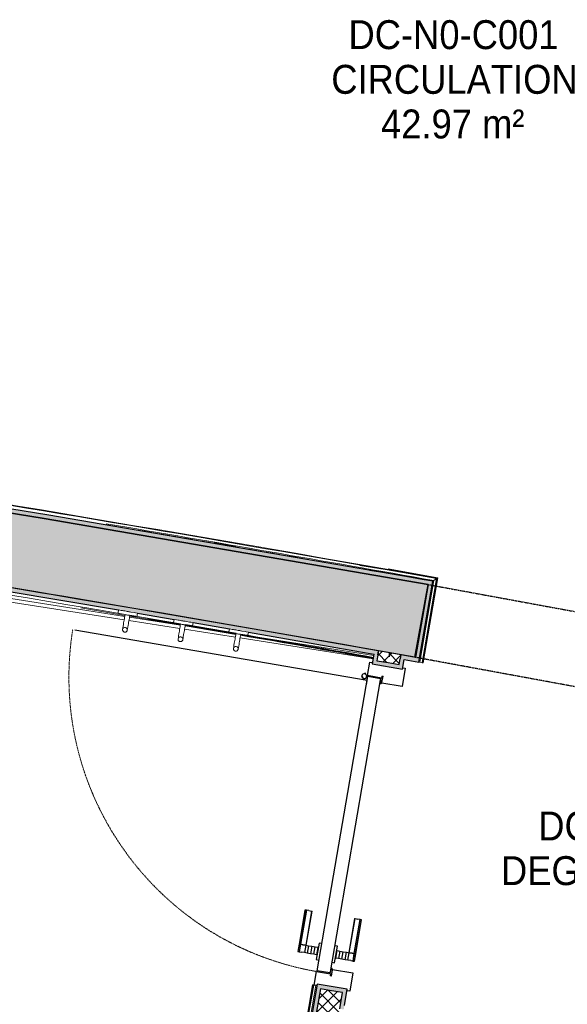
# Model space of a CAD drawing. Header units: millimetres. Extents: x -24070 to 30874, y -36590 to 4541.
# Tile 30 of 91: x -111 to 1594, y -25855 to -22792. Entities that reach past the tile are written whole.
import ezdxf

# ---------------------------------------------------------------- set-up
doc = ezdxf.new("R2010")
doc.units = ezdxf.units.MM
doc.linetypes.add('Tiret', pattern=[2.5, 1.25, -1.25])
doc.linetypes.add('Tiret_2_', pattern=[2.5, 1.25, -1.25])
for name, color, linetype, lineweight in [('A-AREA-IDEN', 7, 'Continuous', 30), ('A-DOOR', 7, 'Continuous', 25), ('A-DOOR-FRAM', 7, 'Continuous', 25), ('A-FLOR-HRAL', 7, 'Continuous', 18), ('A-WALL', 7, 'Continuous', 25), ('A-WALL-PATT', 7, 'Continuous', 25), ('BATIEMENT', 7, 'Continuous', 18), ('BATIMENT', 7, 'Continuous', 25), ('ELEMENTS DETAILS', 7, 'Continuous', 18), ('EQP SPE', 7, 'Continuous', 18), ('MOBILIER', 7, 'Continuous', 18), ('SOLS', 7, 'Continuous', 25)]:
    doc.layers.add(name, color=color, linetype=linetype, lineweight=lineweight)
doc.layers.add('A-DOOR-HDLN', color=5, linetype='Tiret', lineweight=25, true_color=0x0000ff)
doc.styles.add('Arial', font='arial.ttf', dxfattribs={"width": 0.9, "height": 90})

# ---------------------------------------------------------------- blocks, each defined once
blk = doc.blocks.new('PRT_SIMPLE_HUI_58x68x48 - PRT_BOIS_1V_930x2040x40-552383-2021_015_1111_DCE_1_50_N0 FINI_PLB_EFS')
at = {"layer": 'ELEMENTS DETAILS', "lineweight": 25}
h = blk.add_hatch(color=256, dxfattribs=at)
h.paths.add_polyline_path([(-483.8, 9.7), (-483.8, 12.8), (-496.3, 14.5), (-500.5, 14.5), (-500.3, 13.2), (-495.4, 13.1), (-485.1, 11.7), (-484.5, 10.7)])
h.paths.add_polyline_path([(-508.5, 8), (-488.5, 8), (-483.8, 9.7), (-485.1, 10.6), (-488.7, 9.3), (-505.2, 9.7), (-505.2, 10.2), (-502, 10.8), (-502, 11.5), (-508.5, 11.5), (-508.5, 8.7)])
h = blk.add_hatch(color=256, dxfattribs=at)
h.paths.add_polyline_path([(413.8, 9.7), (418.9, 8), (438.5, 8), (438.5, 11.5), (432, 11.5), (432.2, 10.2), (435.2, 10.2), (435.2, 9.3), (418.2, 9.5), (415.1, 10.6)])
h.paths.add_polyline_path([(413.8, 9.7), (415.1, 11.7), (426.1, 13.2), (430.5, 13.2), (430.5, 14.5), (425.8, 14.5), (413.8, 12.8), (413.8, 10.4)])
at = {"layer": 'A-DOOR'}
for p, q in [((417, 54.5), (417, 977.5)), ((-499.5, 54.5), (430.5, 54.5)), ((-499.5, 14.5), (-499.5, 54.5)), ((430.5, 54.5), (430.5, 14.5)), ((426, 14.5), (-495.6, 14.5))]:
    blk.add_line(p, q, dxfattribs=at)
at = {"layer": 'A-DOOR-FRAM'}
for p, q in [((-545, 56), (-502, 56)), ((-545, 47.5), (-545, 56)), ((-502, 56), (-502, 11.5)), ((432, 56), (475, 56)), ((432, 11.5), (432, 56)), ((475, 56), (475, 47.5)), ((-488.5, 8), (-487, 8)), ((-487, 8), (-487, -56)), ((417, -56), (417, 8)), ((417, 8), (418.5, 8)), ((-545, -56), (-545, -47.5)), ((-487, -56), (-545, -56)), ((475, -56), (417, -56)), ((475, -47.5), (475, -56))]:
    blk.add_line(p, q, dxfattribs=at)
at = {"layer": 'BATIMENT'}
for p, q in [((-427.1, 124), (-450.6, 124)), ((-450.6, 124), (-450.6, 123.5)), ((-450.6, 123.5), (-450.6, 119.4)), ((-427.1, 123.5), (-450.6, 123.5)), ((-319.6, 124), (-427.1, 124)), ((-427.1, 124), (-427.1, 123.5)), ((-427.1, 123.5), (-427.1, 124)), ((-427.1, 123.5), (-427.1, 119.4)), ((-319.6, 123.5), (-427.1, 123.5)), ((-427.1, 119.4), (-427.1, 123.5)), ((-319.6, 123.5), (-319.6, 124)), ((-319.6, 119.4), (-319.6, 123.5)), ((-450.6, 119.4), (-450.6, 112.3)), ((-427.1, 119.4), (-450.6, 119.4)), ((-450.6, 103), (-450.6, 112.3)), ((-450.6, 94.6), (-450.6, 103)), ((-427.1, 103), (-450.6, 103)), ((-450.6, 84.2), (-450.6, 94.6)), ((-427.1, 94.6), (-450.6, 94.6)), ((-427.1, 119.4), (-427.1, 112.3)), ((-319.6, 119.4), (-427.1, 119.4)), ((-427.1, 112.3), (-427.1, 119.4)), ((-427.1, 103), (-427.1, 112.3)), ((-427.1, 112.3), (-427.1, 103)), ((-427.1, 101.8), (-427.1, 103)), ((-319.6, 103), (-427.1, 103)), ((-427.1, 103), (-427.1, 94.6)), ((-427.1, 101.8), (-319.6, 101.8)), ((-427.1, 94.6), (-427.1, 84.2)), ((-319.6, 112.3), (-319.6, 119.4)), ((-319.6, 112.3), (-319.6, 103)), ((-319.6, 103), (-319.6, 101.8)), ((-465.6, 63.5), (-465.6, 54.5)), ((-413.4, 63.5), (-465.6, 63.5)), ((-450.6, 73.4), (-450.6, 84.2)), ((-427.1, 84.2), (-450.6, 84.2)), ((-450.6, 65), (-450.6, 73.4)), ((-450.6, 73.4), (-427.1, 73.4)), ((-450.6, 65), (-450.6, 64)), ((-450.6, 64), (-427.1, 64)), ((-427.1, 84.2), (-427.1, 73.4)), ((-427.1, 73.4), (-427.1, 65)), ((-427.1, 64), (-427.1, 65)), ((-413.4, 54.5), (-413.4, 63.5)), ((-465.6, 14.5), (-465.6, 5.5)), ((-465.6, 5.5), (-413.4, 5.5)), ((-427.1, 5), (-450.6, 5)), ((-450.6, 5), (-450.6, 4)), ((-450.6, -4.4), (-450.6, 4)), ((-427.1, 4), (-427.1, 5)), ((-427.1, 4), (-427.1, -4.4)), ((-413.4, 5.5), (-413.4, 14.5)), ((-450.6, -15.2), (-450.6, -4.4)), ((-427.1, -4.4), (-450.6, -4.4)), ((-450.6, -25.6), (-450.6, -15.2)), ((-450.6, -15.2), (-427.1, -15.2)), ((-450.6, -34), (-450.6, -25.6)), ((-450.6, -25.6), (-427.1, -25.6)), ((-427.1, -4.4), (-427.1, -15.2)), ((-427.1, -15.2), (-427.1, -25.6)), ((-427.1, -25.6), (-427.1, -34)), ((-450.6, -43.3), (-450.6, -34)), ((-450.6, -34), (-427.1, -34)), ((-450.6, -43.3), (-450.6, -50.4)), ((-450.6, -50.4), (-450.6, -54.5)), ((-450.6, -50.4), (-427.1, -50.4)), ((-450.6, -54.5), (-450.6, -55)), ((-450.6, -54.5), (-427.1, -54.5)), ((-450.6, -55), (-427.1, -55)), ((-427.1, -34), (-427.1, -32.8)), ((-319.6, -32.8), (-427.1, -32.8)), ((-427.1, -43.3), (-427.1, -34)), ((-427.1, -34), (-319.6, -34)), ((-427.1, -34), (-427.1, -43.3)), ((-427.1, -43.3), (-427.1, -50.4)), ((-427.1, -50.4), (-427.1, -43.3)), ((-427.1, -50.4), (-427.1, -54.5)), ((-427.1, -50.4), (-319.6, -50.4)), ((-427.1, -54.5), (-427.1, -50.4)), ((-427.1, -54.5), (-427.1, -55)), ((-427.1, -54.5), (-319.6, -54.5)), ((-427.1, -55), (-427.1, -54.5)), ((-427.1, -55), (-319.6, -55)), ((-319.6, -32.8), (-319.6, -34)), ((-319.6, -34), (-319.6, -43.3)), ((-319.6, -50.4), (-319.6, -43.3)), ((-319.6, -54.5), (-319.6, -50.4)), ((-319.6, -55), (-319.6, -54.5))]:
    blk.add_line(p, q, dxfattribs=at)
at = {"layer": 'BATIMENT', "color": 176, "linetype": 'Tiret', "lineweight": 18, "true_color": 0x000080}
blk.add_arc((428, 54.5), 930, 90.6808, 180, dxfattribs=at)
at = {"layer": 'BATIMENT'}
for radius, start, end in [(9.12, 155.8208, 180), (9.12, 180, 204.1792), (7.5, 360, 180), (7.5, 120, 180), (7.5, 180, 360), (7.5, 195, 225), (9.12, 111.9887, 120), (7.5, 0, 90), (7.5, 330, 0), (9.12, 335.8208, 0), (9.12, 240, 248.0113), (7.5, 240, 300), (9.12, 291.9887, 300)]:
    blk.add_arc((429, 65.5), radius, start, end, dxfattribs=at)
at = {"layer": 'ELEMENTS DETAILS'}
for p, q in [((-508.5, 11.5), (-502, 11.5)), ((-508.5, 8), (-508.5, 11.5)), ((-488.5, 8), (-508.5, 8)), ((-505.2, 10.2), (-505.2, 9.3)), ((-502, 10.2), (-505.2, 10.2)), ((-505.2, 9.3), (-488.7, 9.3)), ((-502, 11.5), (-502, 10.2)), ((-500.5, 14.5), (-496, 14.5)), ((-500.5, 13.2), (-500.5, 14.5)), ((-496.1, 13.2), (-500.5, 13.2)), ((-485.1, 11.7), (-496.1, 13.2)), ((-496, 14.5), (-483.8, 12.8)), ((-488.7, 9.3), (-485.1, 10.6)), ((-483.8, 9.7), (-488.5, 8)), ((-485.1, 10.6), (-485.1, 11.7)), ((-483.8, 12.8), (-483.8, 9.7)), ((413.8, 12.8), (426, 14.5)), ((413.8, 9.7), (413.8, 12.8)), ((418.5, 8), (413.8, 9.7)), ((426.1, 13.2), (415.1, 11.7)), ((415.1, 11.7), (415.1, 10.6)), ((415.1, 10.6), (418.7, 9.3)), ((438.5, 8), (418.5, 8)), ((418.7, 9.3), (435.2, 9.3)), ((426, 14.5), (430.5, 14.5)), ((430.5, 13.2), (426.1, 13.2)), ((430.5, 14.5), (430.5, 13.2)), ((432, 11.5), (438.5, 11.5)), ((432, 10.2), (432, 11.5)), ((435.2, 10.2), (432, 10.2)), ((435.2, 9.3), (435.2, 10.2)), ((438.5, 11.5), (438.5, 8))]:
    blk.add_line(p, q, dxfattribs=at)
at = {"layer": 'EQP SPE'}
for p, q in [((430.5, 54.5), (403.5, 54.5)), ((430.5, 40.5), (430.5, 54.5))]:
    blk.add_line(p, q, dxfattribs=at)
blk = doc.blocks.new('Garde-corps - Garde-corps-508898-2021_015_1111_DCE_1_50_N0 FINI_PLB_EFS')
at = {"layer": 'A-FLOR-HRAL'}
for p, q in [((381.1, -24400.5), (289.6, -24386.1)), ((562.3, -24429), (495, -24418.4)), ((1190.5, -24527.8), (948, -24489.6)), ((1178.4, -24536.3), (979.6, -24505.1)), ((1190.5, -24527.8), (1036.2, -24500.4)), ((1141.6, -24791.7), (1186.6, -24530.5)), ((1143.3, -24792), (1188.6, -24529.1)), ((1144.9, -24792.3), (1190.5, -24527.8)), ((1134.6, -24790.5), (1178.4, -24536.3)), ((1131.6, -24790), (1134.6, -24790.5)), ((1141.6, -24791.7), (1134.6, -24790.5)), ((1143.3, -24792), (1141.6, -24791.7)), ((1143.3, -24792), (1144.9, -24792.3))]:
    blk.add_line(p, q, dxfattribs=at)
at = {"layer": 'A-FLOR-HRAL', "flags": 128}
blk.add_lwpolyline([(1186.6, -24530.5), (1182.5, -24533.4), (1178.4, -24536.3)], dxfattribs=at)
at = {"layer": 'A-FLOR-HRAL'}
for radius, start, end in [(118006.4, 79.92167, 81.59876), (118008.1, 79.920828, 81.063188), (117996.2, 79.926561, 80.449917), (117999.2, 79.925111, 80.427587)]:
    blk.add_arc((-19463.8, -140716), radius, start, end, dxfattribs=at)
for points, knots in [([(1190.5, -24527.8), (1190.5, -24527.8), (1190.5, -24527.8), (1190.4, -24527.8), (1190.3, -24527.9), (1190.1, -24528), (1190, -24528.1), (1189.8, -24528.3), (1189.6, -24528.4), (1189.3, -24528.6), (1189.1, -24528.7), (1188.9, -24528.9), (1188.7, -24529), (1188.6, -24529.1)], [0.075, 0.075, 0.075, 0.075, 0.15, 0.2125, 0.275, 0.35, 0.425, 0.5, 0.6, 0.7, 0.775, 0.85, 1, 1, 1, 1]), ([(1178.4, -24536.3), (1178.4, -24536.3), (1178.4, -24536.3), (1178.3, -24536.3), (1178.3, -24536.4), (1178.2, -24536.4), (1178.1, -24536.5), (1178, -24536.5), (1177.9, -24536.6), (1177.8, -24536.7), (1177.7, -24536.8), (1177.6, -24536.9), (1177.4, -24536.9), (1177.3, -24537), (1177.2, -24537.1), (1177, -24537.2), (1176.9, -24537.3), (1176.7, -24537.5), (1176.5, -24537.6), (1176.1, -24537.9), (1175.6, -24538.2), (1175.1, -24538.6), (1174.9, -24538.7)], [0, 0, 0, 0, 0.071429, 0.107143, 0.142857, 0.178571, 0.214286, 0.25, 0.285714, 0.321429, 0.357143, 0.392857, 0.428571, 0.464286, 0.5, 0.535714, 0.571429, 0.607143, 0.642857, 0.714286, 0.857143, 1, 1, 1, 1])]:
    blk.add_open_spline(points, degree=3, knots=knots, dxfattribs=at)
blk = doc.blocks.new('Garde-corps - Garde-corps-509925-2021_015_1111_DCE_1_50_N0 FINI_PLB_EFS')
at = {"layer": 'A-FLOR-HRAL'}
for p, q in [((-3606.8, -24050.4), (216.4, -24648)), ((-3597.8, -24062.3), (214.7, -24658.4)), ((79.3, -24621.7), (216.9, -24644.9)), ((231.2, -24650.4), (389.4, -24675.1)), ((231.7, -24647.4), (389.6, -24674.3)), ((232.3, -24644.1), (390.1, -24671)), ((287.9, -24655.3), (389.9, -24672.7)), ((229.5, -24660.7), (387.7, -24685.4)), ((402.5, -24687.7), (560.6, -24712.5)), ((404.3, -24677.4), (562.4, -24702.1)), ((404.4, -24676.9), (562, -24704)), ((404.6, -24675.2), (562.3, -24702.3)), ((404.9, -24673.5), (562.6, -24700.6)), ((575.4, -24714.8), (989.6, -24779.5)), ((577.2, -24704.4), (991.4, -24769.2)), ((961.9, -24760), (992.1, -24765.3)), ((801, -25794.3), (50.4, -30151)), ((802.7, -25794.5), (52.1, -30151.3)), ((804.4, -25794.8), (53.8, -30151.6)), ((811.4, -25796), (60.8, -30152.8)), ((802.7, -25794.5), (801, -25794.3)), ((802.7, -25794.5), (804.4, -25794.8)), ((804.4, -25794.8), (806, -25795.1))]:
    blk.add_line(p, q, dxfattribs=at)
for radius, start, end in [(117731.1, 80.376571, 82.256375), (117727.7, 79.994872, 80.198876), (117729.4, 79.994875, 80.198876), (117731.1, 79.994879, 80.198876)]:
    blk.add_arc((-19463.8, -140716), radius, start, end, dxfattribs=at)
blk = doc.blocks.new('72_PATERE_HEWI SERIE 477 - Colour - 92 Anthracite grey-566101-2021_015_1111_DCE_1_50_N0 FINI_PLB_EFS')
at = {"layer": 'ELEMENTS DETAILS'}
for p, q in [((-10398.4, -18776.9), (-10398.6, -18778.1)), ((-10397.9, -18775.6), (-10398.4, -18776.9)), ((-10397.3, -18774.5), (-10397.9, -18775.6)), ((-10396.4, -18773.5), (-10397.3, -18774.5)), ((-10395.4, -18772.7), (-10396.4, -18773.5)), ((-10394.3, -18772), (-10395.4, -18772.7)), ((-10392.6, -18771.5), (-10394.3, -18772)), ((-10391.1, -18771.4), (-10392.6, -18771.5)), ((-10384.9, -18772), (-10391.1, -18771.4)), ((-10391.1, -18771.4), (-10387.7, -18772.2)), ((-10387.7, -18772.2), (-10391.1, -18771.4)), ((-10387.7, -18772.2), (-10385.4, -18774.1)), ((-10385.4, -18774.1), (-10387.7, -18772.2)), ((-10385.4, -18774.1), (-10384, -18776.8)), ((-10384, -18776.8), (-10385.4, -18774.1)), ((-10381.2, -18772.3), (-10384.9, -18772)), ((-10384, -18776.8), (-10383.7, -18779.6)), ((-10383.7, -18779.6), (-10384, -18776.8)), ((-10374.6, -18773), (-10381.2, -18772.3)), ((-10370.3, -18773.4), (-10374.6, -18773)), ((-10365.9, -18773.9), (-10370.3, -18773.4)), ((-10361.6, -18774.3), (-10365.9, -18773.9)), ((-10357.2, -18774.7), (-10361.6, -18774.3)), ((-10352.9, -18775.2), (-10357.2, -18774.7)), ((-10348.5, -18775.6), (-10352.9, -18775.2)), ((-10344.2, -18776), (-10348.5, -18775.6)), ((-10343.6, -18770.8), (-10345.1, -18785.5)), ((-10344.4, -18778.2), (-10344.2, -18776)), ((-10342.8, -18762.6), (-10343.6, -18770.8)), ((-10342.3, -18757.7), (-10342.8, -18762.6)), ((-10342.2, -18756.2), (-10342.3, -18757.7)), ((-10342.1, -18755.1), (-10342.2, -18756.2)), ((-10340.4, -18753.8), (-10342.1, -18755.1)), ((-10331, -18754.7), (-10340.4, -18753.8)), ((-10333.3, -18778.3), (-10332.9, -18774.4)), ((-10332.9, -18774.4), (-10332.6, -18770.7)), ((-10332.6, -18770.7), (-10332.2, -18767.2)), ((-10332.2, -18767.2), (-10331.8, -18762.8)), ((-10331.8, -18762.8), (-10331, -18754.7)), ((-10398.6, -18778.1), (-10398.6, -18779.4)), ((-10398.6, -18779.4), (-10398.4, -18780.7)), ((-10398.4, -18780.7), (-10398, -18782)), ((-10398, -18782), (-10397.4, -18783.1)), ((-10397.4, -18783.1), (-10396.5, -18784.1)), ((-10396.5, -18784.1), (-10395.5, -18785)), ((-10395.5, -18785), (-10394.4, -18785.6)), ((-10394.4, -18785.6), (-10393.3, -18786.1)), ((-10393.3, -18786.1), (-10391.9, -18786.3)), ((-10389.1, -18786.1), (-10391.9, -18786.3)), ((-10391.9, -18786.3), (-10389.1, -18786.1)), ((-10391.9, -18786.3), (-10386.3, -18786.9)), ((-10386.4, -18784.7), (-10389.1, -18786.1)), ((-10389.1, -18786.1), (-10386.4, -18784.7)), ((-10384.5, -18782.3), (-10386.4, -18784.7)), ((-10386.4, -18784.7), (-10384.5, -18782.3)), ((-10386.3, -18786.9), (-10382.7, -18787.3)), ((-10383.7, -18779.6), (-10384.5, -18782.3)), ((-10384.5, -18782.3), (-10383.7, -18779.6)), ((-10382.7, -18787.3), (-10376.1, -18787.9)), ((-10376.1, -18787.9), (-10371.8, -18788.3)), ((-10371.8, -18788.3), (-10367.4, -18788.8)), ((-10367.4, -18788.8), (-10363.1, -18789.2)), ((-10363.1, -18789.2), (-10358.7, -18789.6)), ((-10358.7, -18789.6), (-10354.3, -18790.1)), ((-10354.3, -18790.1), (-10350, -18790.5)), ((-10350, -18790.5), (-10345.6, -18790.9)), ((-10347.2, -18806.7), (-10347.5, -18809.8)), ((-10346.8, -18802.5), (-10347.2, -18806.7)), ((-10346.4, -18799), (-10346.8, -18802.5)), ((-10346.1, -18795.2), (-10346.4, -18799)), ((-10345.7, -18791.4), (-10346.1, -18795.2)), ((-10345.1, -18785.5), (-10345.7, -18791.4)), ((-10345.6, -18790.9), (-10345.4, -18788.8)), ((-10345.4, -18788.8), (-10345.2, -18786.1)), ((-10345.2, -18786.1), (-10344.9, -18783.5)), ((-10344.9, -18783.5), (-10344.6, -18780.8)), ((-10344.6, -18780.8), (-10344.4, -18778.2)), ((-10336.9, -18814.4), (-10336.2, -18807.6)), ((-10336.2, -18807.6), (-10335.8, -18803.7)), ((-10335.8, -18803.7), (-10334.8, -18793.4)), ((-10334.8, -18793.4), (-10334.4, -18789.6)), ((-10334.4, -18789.6), (-10334.2, -18787)), ((-10334.2, -18787), (-10333.9, -18784.6)), ((-10333.9, -18784.6), (-10333.7, -18782.1)), ((-10333.7, -18782.1), (-10333.3, -18778.3)), ((-10347.6, -18810.7), (-10347.7, -18811.7)), ((-10347.7, -18811.7), (-10346.4, -18813.5)), ((-10347.5, -18809.8), (-10347.6, -18810.7)), ((-10346.4, -18813.5), (-10341.6, -18813.9)), ((-10341.6, -18813.9), (-10336.9, -18814.4))]:
    blk.add_line(p, q, dxfattribs=at)
blk = doc.blocks.new('B02_ARC_rvt-1-2021_015_1111_DCE_1_50_N0 FINI_PLB_EFS')
at = {"layer": 'A-WALL-PATT', "true_color": 0xdadada}
for points in [[(1172.8, -24551), (1174.9, -24538.7), (-34.3, -24330.4), (-1231.2, -24137), (-2429.9, -23955.8), (-3630.5, -23786.9), (-4832.7, -23630.4), (-6035.2, -23486.3), (-6036.5, -23498.8), (-4782.7, -23649.5), (-3616.5, -23801.4), (-2374.1, -23976.8), (-1206.4, -24153.5), (-20, -24345.5), (1166.6, -24549.9)], [(1004.3, -24767.5), (1006.5, -24755.2), (-184.6, -24551.4), (-1305.1, -24370.8), (-2483.6, -24193.1), (-3607.7, -24034.7), (-3609.4, -24047.1), (-2451.5, -24210.3), (-1297, -24384.7), (-144.3, -24570.6), (196.8, -24629.1), (197, -24627.9), (256.2, -24637.9), (256.2, -24639.2), (369.4, -24658.6), (369.7, -24657.2), (428.8, -24667.4), (428.8, -24668.8), (541.9, -24688.2), (542.2, -24686.8), (601.3, -24697), (601.3, -24698.4), (998.2, -24766.4)], [(1133.7, -24777.7), (1172.8, -24551), (1160.5, -24548.8), (1121.4, -24775.5), (1127.6, -24776.6)], [(1131.6, -24790), (1133.7, -24777.7), (1075.4, -24767.3), (1073.3, -24779.7), (1127.6, -24789.3)]]:
    blk.add_hatch(color=254, dxfattribs=at).paths.add_polyline_path(points)
h = blk.add_hatch(color=254, dxfattribs=at)
h.paths.add_polyline_path([(-46.8, -30868.5), (825.4, -25806.4), (859.8, -25812.4), (862, -25800), (815.2, -25792), (-59.1, -30866.4), (-52.9, -30867.4)])
h.paths.add_polyline_path([(1033.6, -24804), (1035.7, -24791.7), (1001.2, -24785.7), (1004.3, -24767.5), (992, -24765.3), (986.8, -24795.9), (1028.8, -24803.2)])
at = {"layer": 'A-WALL-PATT', "lineweight": 18}
h = blk.add_hatch(dxfattribs=at)
h.set_pattern_fill('FP_1', color=256, style=0, pattern_type=2)
h.set_pattern_definition([(45, (0, 0), (-17.67767, 17.67767), []), (135, (0, 0), (-17.67767, -17.67767), [])])
h.paths.add_polyline_path([(18, -30905), (894.3, -25818.3), (825.4, -25806.4), (-51, -30893.1), (-16.5, -30899.1)])
h.paths.add_polyline_path([(1070.2, -24797.6), (1075.4, -24767.3), (1006.5, -24755.2), (1001.2, -24785.7), (1058.2, -24795.6)])
at = {"layer": 'A-WALL-PATT', "lineweight": 5, "true_color": 0xdadada}
h = blk.add_hatch(color=254, dxfattribs=at)
h.paths.add_polyline_path([(34.5, -30882.5), (886.1, -25939.9), (873.8, -25937.6), (22.2, -30880.4), (28.4, -30881.4)])
h.paths.add_polyline_path([(897.9, -25871), (908.8, -25808.1), (862, -25800), (859.8, -25812.4), (894.3, -25818.3), (885.7, -25868.6), (894.3, -25870.3)])
h.paths.add_polyline_path([(1080.4, -24812.1), (1085.6, -24781.8), (1073.3, -24779.7), (1070.2, -24797.6), (1035.7, -24791.7), (1033.6, -24804), (1070.2, -24810.3)])
at = {"layer": 'A-WALL'}
for p, q in [((1004.3, -24767.5), (1001.2, -24785.7)), ((1006.5, -24755.2), (1004.3, -24767.5)), ((1004.3, -24767.5), (1006.5, -24755.2)), ((1070.2, -24797.6), (1073.3, -24779.7)), ((1075.4, -24767.3), (1073.3, -24779.7)), ((1001.2, -24785.7), (1035.7, -24791.7)), ((1035.7, -24791.7), (1070.2, -24797.6)), ((825.4, -25806.4), (-46.8, -30868.5)), ((859.8, -25812.4), (825.4, -25806.4)), ((894.3, -25818.3), (859.8, -25812.4)), ((885.7, -25868.6), (894.3, -25818.3))]:
    blk.add_line(p, q, dxfattribs=at)
at = {"layer": 'BATIEMENT', "lineweight": 25}
for p, q in [((1160.5, -24548.8), (1121.4, -24775.5)), ((1133.7, -24777.7), (1172.8, -24551)), ((1172.8, -24551), (1174.9, -24538.7)), ((256.2, -24637.9), (369.7, -24657.2)), ((428.8, -24667.3), (542.2, -24686.8)), ((601.3, -24697), (992, -24765.3)), ((992, -24765.3), (986.8, -24795.9)), ((1038.8, -24773.6), (1041, -24761.2)), ((1041, -24761.2), (1038.8, -24773.6)), ((1075.4, -24767.3), (1041, -24761.2)), ((1121.4, -24775.5), (1075.4, -24767.3)), ((1131.6, -24790), (1133.7, -24777.7)), ((986.8, -24795.9), (1080.4, -24812.1)), ((1080.4, -24812.1), (1085.6, -24781.8)), ((1085.6, -24781.8), (1131.6, -24790)), ((815.2, -25792), (63.8, -30153.3)), ((908.8, -25808.1), (815.2, -25792)), ((900.1, -25858.6), (908.8, -25808.1))]:
    blk.add_line(p, q, dxfattribs=at)
at = {"layer": 'BATIEMENT', "lineweight": 25, "flags": 128}
for points in [[(-6036.5, -23498.8), (-4832.7, -23642.9), (-3630.5, -23799.5), (-2429.9, -23968.3), (-1231.2, -24149.5), (-34.3, -24343), (1160.5, -24548.8)], [(1174.9, -24538.7), (-20, -24332.8), (-1217, -24139.1), (-2224.1, -23985.9)], [(-3609.4, -24047.1), (-2456.4, -24209.5), (-1305.1, -24383.4), (-155.6, -24568.7), (197, -24627.8)]]:
    blk.add_lwpolyline(points, dxfattribs=at)
at = {"layer": 'BATIEMENT', "lineweight": 25}
blk.add_arc((-19463.8, -140716), 117753.7, 79.971797, 82.261307, dxfattribs=at)
at = {"layer": 'SOLS'}
for p, q in [((1012.5, -24840.8), (1012.8, -24839.3)), ((1010.2, -24854.1), (1011.5, -24854.3)), ((1012.8, -24854.6), (1014.7, -24854.9)), ((854.2, -25759.8), (854.4, -25758.3)), ((858, -25745.2), (856.7, -25745)), ((861.2, -25745.8), (859.3, -25745.4))]:
    blk.add_line(p, q, dxfattribs=at)
at = {"layer": 'BATIEMENT', "lineweight": 18}
for name in ['Garde-corps - Garde-corps-508898-2021_015_1111_DCE_1_50_N0 FINI_PLB_EFS', 'Garde-corps - Garde-corps-509925-2021_015_1111_DCE_1_50_N0 FINI_PLB_EFS']:
    blk.add_blockref(name, (0, 0), dxfattribs=at)
at = {"layer": 'BATIMENT', "lineweight": 18, "rotation": 80.22487919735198}
blk.add_blockref('PRT_SIMPLE_HUI_58x68x48 - PRT_BOIS_1V_930x2040x40-552383-2021_015_1111_DCE_1_50_N0 FINI_PLB_EFS', (953.7, -25267.5), dxfattribs=at)
at = {"layer": 'MOBILIER', "lineweight": 18}
for p, rotation in [((-17799, -13025.5), 86.0374654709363), ((-17609, -13028.2), 85.95222947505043), ((-17419.2, -13031), 85.86706850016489)]:
    blk.add_blockref('72_PATERE_HEWI SERIE 477 - Colour - 92 Anthracite grey-566101-2021_015_1111_DCE_1_50_N0 FINI_PLB_EFS', p, dxfattribs=dict(at, rotation=rotation))
blk = doc.blocks.new('Ouverture en rectangle - Ouverture en rectangle _143x207_-3216767-2021_015_1111_DCE_1_50_N0 FINI_PLB_EFS')
at = {"layer": 'A-DOOR-HDLN', "linetype": 'Tiret_2_'}
for p, q in [((-715, 115), (715, 115)), ((715, -115), (-715, -115))]:
    blk.add_line(p, q, dxfattribs=at)
blk = doc.blocks.new('B02_DC_STR_rvt-1-2021_015_1111_DCE_1_50_N0 FINI_PLB_EFS')
at = {"layer": 'A-WALL-PATT', "true_color": 0x787878}
h = blk.add_hatch(color=8, dxfattribs=at)
h.paths.add_polyline_path([(2769.9, -25080.3), (2813.1, -24854.4), (2566.9, -24807.3), (2525.4, -25033.6), (2729.6, -25072.6)])
h.paths.add_polyline_path([(1118.9, -24775.1), (1160.5, -24548.8), (-79.5, -24335.7), (-1280, -24142.1), (-2483.6, -23960.8), (-3630.5, -23799.5), (-4832.7, -23642.9), (-6121, -23489.1), (-6315.4, -23467.4), (-6826.3, -23411.2), (-7286.2, -23362.4), (-7309, -23591.2), (-6059.9, -23727.8), (-4892.6, -23867.2), (-3686.7, -24024), (-2429.9, -24201), (-1231.2, -24382.6), (-34.3, -24576.5), (1092.7, -24770.5)])
h.paths.add_polyline_path([(-8304.1, -23492.2), (-8281.3, -23263.4), (-8431.9, -23249.1), (-8451.9, -23478.2), (-8356.6, -23487.2)])
h.paths.add_polyline_path([(-9946.2, -23347.5), (-9926.2, -23118.4), (-10402.6, -23080.8), (-10470.8, -23075.5), (-10489.9, -23304.7), (-10198.5, -23327.3)])
at = {"layer": 'BATIEMENT', "lineweight": 25}
blk.add_line((1118.9, -24775.1), (1160.5, -24548.8), dxfattribs=at)
at = {"layer": 'BATIEMENT', "lineweight": 25, "flags": 128}
blk.add_lwpolyline([(1160.5, -24548.8), (-34.3, -24343), (-1231.2, -24149.5), (-2429.9, -23968.3), (-3630.5, -23799.5), (-4832.7, -23642.9), (-6036.5, -23498.8)], dxfattribs=at)
at = {"layer": 'BATIEMENT', "lineweight": 25}
blk.add_arc((-19463.8, -140716), 117753.7, 79.933278, 84.07524, dxfattribs=at)
at = {"layer": 'BATIMENT', "color": 5, "lineweight": 25, "true_color": 0x0000ff, "rotation": 349.5853757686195}
blk.add_blockref('Ouverture en rectangle - Ouverture en rectangle _143x207_-3216767-2021_015_1111_DCE_1_50_N0 FINI_PLB_EFS', (1842.9, -24791.2), dxfattribs=at)

msp = doc.modelspace()

# ---------------------------------------------------------------- block references
at = {"lineweight": 5}
for name in ['B02_DC_STR_rvt-1-2021_015_1111_DCE_1_50_N0 FINI_PLB_EFS', 'B02_ARC_rvt-1-2021_015_1111_DCE_1_50_N0 FINI_PLB_EFS']:
    msp.add_blockref(name, (0, 0), dxfattribs=at)

# ---------------------------------------------------------------- texts
at = {"layer": 'A-AREA-IDEN', "color": 8, "true_color": 0x808080, "char_height": 90, "attachment_point": 1, "style": 'Arial'}
for s, insert, width in [('DC-N0-C001', (912.7, -22793.1), 779.24), ('CIRCULATION', (859.1, -22932.1), 905.506), ('42.97 m²', (1013.9, -23071), 530.316), ('DC-N0-016', (1503.3, -25255), 681.835), ('DEGAGEMENT', (1387.2, -25393.9), 959.62)]:
    msp.add_mtext(s, dxfattribs=dict(at, insert=insert, width=width))

doc.saveas('drawing.dxf')
